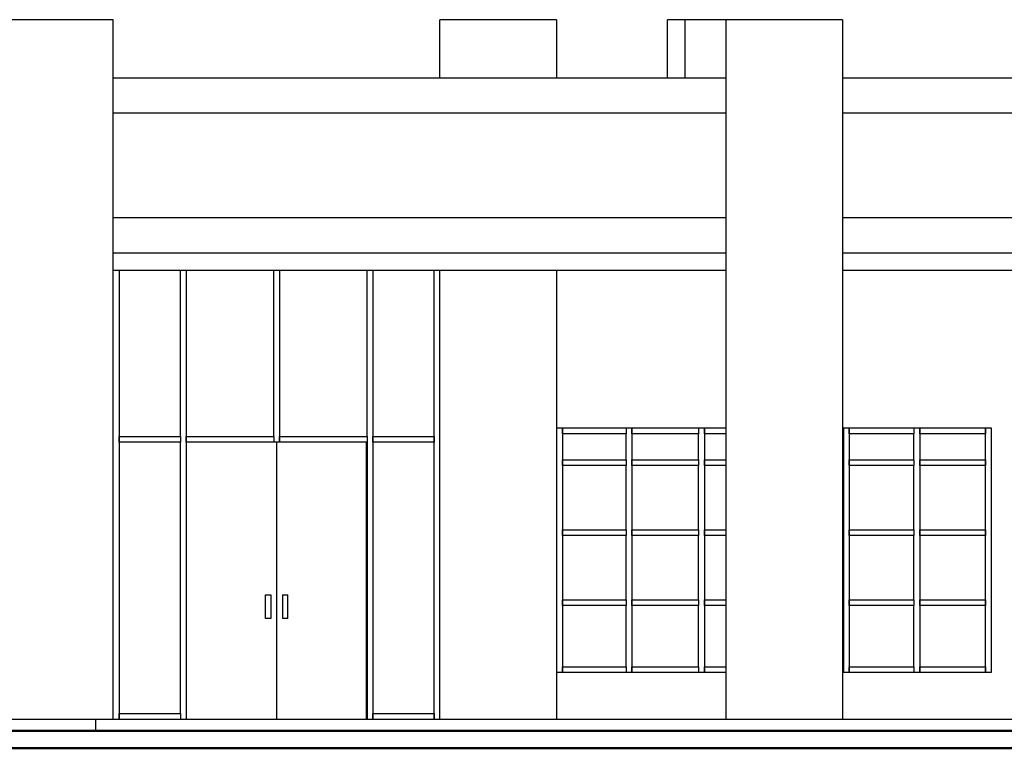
# Model space of a CAD drawing. Extents: x -1871179.9 to -1871093.9, y 2848219.4 to 2848260.8.
# Tile 7 of 12: x -1871135.3 to -1871126.9, y 2848221 to 2848227.2. Entities that reach past the tile are written whole.
import ezdxf

# ---------------------------------------------------------------- set-up
doc = ezdxf.new("R2010")
doc.units = 0
doc.header["$MEASUREMENT"] = 0
doc.layers.get('0').update_dxf_attribs({"linetype": 'CONTINUOUS'})

# ---------------------------------------------------------------- blocks, each defined once
blk = doc.blocks.new('A$C59DE6BCA')
at = {"color": 0}
for p, q in [((-27350, 0), (-28950, 0)), ((-27350, -6000), (-27350, 0)), ((-24550, -500), (-24550, 0)), ((-23550, 0), (-24550, 0)), ((-23550, 0), (-23550, -500)), ((-22600, -500), (-22600, 0)), ((-21100, 0), (-22600, 0)), ((-22450, 0), (-22450, -500)), ((-22100, 0), (-22100, -6000)), ((-21100, 0), (-21100, -6000)), ((-27350, -500), (-22100, -500)), ((-21100, -500), (-16100, -500)), ((-27350, -800), (-22100, -800)), ((-21100, -800), (-16100, -800)), ((-22100, -1700), (-27350, -1700)), ((-16100, -1700), (-21100, -1700)), ((-27350, -2000), (-22100, -2000)), ((-21100, -2000), (-16100, -2000)), ((-22100, -2150), (-27350, -2150)), ((-27300, -2150), (-27300, -3575)), ((-26775, -3575), (-26775, -2150)), ((-26725, -2150), (-26725, -3575)), ((-25975, -3575), (-25975, -2150)), ((-25925, -2150), (-25925, -3575)), ((-25175, -3575), (-25175, -2150)), ((-25125, -2150), (-25125, -3575)), ((-24600, -3575), (-24600, -2150)), ((-24550, -6000), (-24550, -2150)), ((-23550, -2150), (-23550, -6000)), ((-16100, -2150), (-21100, -2150)), ((-23550, -3501.4), (-22100, -3501.4)), ((-23500, -3551.4), (-23500, -3501.4)), ((-23500, -3501.4), (-23500, -3551.4)), ((-22954.2, -3501.4), (-22954.2, -3551.4)), ((-22954.2, -3501.4), (-22954.2, -3551.4)), ((-22904.2, -3551.4), (-22904.2, -3501.4)), ((-22904.2, -3501.4), (-22904.2, -3551.4)), ((-22333.3, -3501.4), (-22333.3, -3551.4)), ((-22333.3, -3501.4), (-22333.3, -3551.4)), ((-22283.3, -3551.4), (-22283.3, -3501.4)), ((-22283.3, -3501.4), (-22283.3, -3551.4)), ((-21100, -3501.4), (-19825, -3501.4)), ((-21091.7, -3501.4), (-21091.7, -3800)), ((-21041.7, -3551.4), (-21041.7, -3501.4)), ((-21041.7, -3501.4), (-21041.7, -3551.4)), ((-20487.5, -3501.4), (-20487.5, -3551.4)), ((-20487.5, -3501.4), (-20487.5, -3551.4)), ((-20437.5, -3551.4), (-20437.5, -3501.4)), ((-20437.5, -3501.4), (-20437.5, -3551.4)), ((-19875, -3501.4), (-19875, -3551.4)), ((-19875, -3551.4), (-19875, -3501.4)), ((-19825, -3501.4), (-19825, -5600)), ((-27300, -3575), (-27300, -3600)), ((-27300, -3575), (-26775, -3575)), ((-27300, -3625), (-27300, -3575)), ((-27300, -3600), (-27300, -3625)), ((-26775, -3625), (-27300, -3625)), ((-27300, -3625), (-27300, -5950)), ((-26775, -3575), (-26775, -3625)), ((-26775, -3575), (-26775, -3600)), ((-26775, -3600), (-26775, -3625)), ((-26775, -5950), (-26775, -3625)), ((-26725, -3575), (-26725, -3600)), ((-26725, -3575), (-25975, -3575)), ((-26725, -3625), (-26725, -3575)), ((-26725, -3600), (-26725, -3625)), ((-25951.6, -3625), (-26725, -3625)), ((-26725, -3625), (-26725, -6000)), ((-25975, -3575), (-25975, -3625)), ((-25975, -3575), (-25975, -3625)), ((-25951.6, -3625), (-25951.6, -6000)), ((-25178.2, -3625), (-25951.6, -3625)), ((-25925, -3575), (-25175, -3575)), ((-25925, -3625), (-25925, -3575)), ((-25925, -3575), (-25925, -3625)), ((-25178.2, -6000), (-25178.2, -3625)), ((-25175, -3625), (-25178.2, -3625)), ((-25175, -3575), (-25175, -3625)), ((-25175, -3575), (-25175, -3600)), ((-25175, -3600), (-25175, -6000)), ((-25125, -3575), (-24600, -3575)), ((-25125, -3625), (-25125, -3575)), ((-25125, -3575), (-25125, -3600)), ((-25125, -3600), (-25125, -3625)), ((-24600, -3625), (-25125, -3625)), ((-25125, -3625), (-25125, -5950)), ((-24600, -3600), (-24600, -3575)), ((-24600, -3575), (-24600, -3625)), ((-24600, -3625), (-24600, -3600)), ((-24600, -5950), (-24600, -3625)), ((-22954.2, -3551.4), (-23500, -3551.4)), ((-23500, -3551.4), (-23500, -3775)), ((-22954.2, -3775), (-22954.2, -3551.4)), ((-22333.3, -3551.4), (-22904.2, -3551.4)), ((-22904.2, -3551.4), (-22904.2, -3775)), ((-22333.3, -3775), (-22333.3, -3551.4)), ((-22100, -3551.4), (-22283.3, -3551.4)), ((-22283.3, -3551.4), (-22283.3, -3775)), ((-20487.5, -3551.4), (-21041.7, -3551.4)), ((-21041.7, -3551.4), (-21041.7, -3775)), ((-20487.5, -3775), (-20487.5, -3551.4)), ((-19875, -3551.4), (-20437.5, -3551.4)), ((-20437.5, -3551.4), (-20437.5, -3775)), ((-19875, -3775), (-19875, -3551.4)), ((-23500, -3775), (-23500, -3800)), ((-23500, -3775), (-22954.2, -3775)), ((-23500, -3825), (-23500, -3775)), ((-22954.2, -3775), (-22954.2, -3825)), ((-22954.2, -3775), (-22954.2, -3800)), ((-22904.2, -3775), (-22333.3, -3775)), ((-22904.2, -3825), (-22904.2, -3775)), ((-22904.2, -3775), (-22904.2, -3800)), ((-22333.3, -3775), (-22333.3, -3825)), ((-22333.3, -3775), (-22333.3, -3800)), ((-22283.3, -3775), (-22283.3, -3800)), ((-22283.3, -3775), (-22100, -3775)), ((-22283.3, -3825), (-22283.3, -3775)), ((-21041.7, -3775), (-20487.5, -3775)), ((-21041.7, -3825), (-21041.7, -3775)), ((-21041.7, -3775), (-21041.7, -3800)), ((-20487.5, -3775), (-20487.5, -3825)), ((-20487.5, -3775), (-20487.5, -3800)), ((-20437.5, -3775), (-19875, -3775)), ((-20437.5, -3825), (-20437.5, -3775)), ((-20437.5, -3775), (-20437.5, -3800)), ((-19875, -3775), (-19875, -3825)), ((-19875, -3800), (-19875, -3775)), ((-23500, -3800), (-23500, -3825)), ((-22954.2, -3825), (-23500, -3825)), ((-23500, -3825), (-23500, -4375)), ((-22954.2, -3800), (-22954.2, -3825)), ((-22954.2, -4375), (-22954.2, -3825)), ((-22904.2, -3800), (-22904.2, -3825)), ((-22333.3, -3825), (-22904.2, -3825)), ((-22904.2, -3825), (-22904.2, -4375)), ((-22333.3, -3800), (-22333.3, -3825)), ((-22333.3, -4375), (-22333.3, -3825)), ((-22283.3, -3800), (-22283.3, -3825)), ((-22100, -3825), (-22283.3, -3825)), ((-22283.3, -3825), (-22283.3, -4375)), ((-21091.7, -3800), (-21091.7, -4400)), ((-21041.7, -3800), (-21041.7, -3825)), ((-20487.5, -3825), (-21041.7, -3825)), ((-21041.7, -3825), (-21041.7, -4375)), ((-20487.5, -3800), (-20487.5, -3825)), ((-20487.5, -4375), (-20487.5, -3825)), ((-20437.5, -3800), (-20437.5, -3825)), ((-19875, -3825), (-20437.5, -3825)), ((-20437.5, -3825), (-20437.5, -4375)), ((-19875, -3825), (-19875, -3800)), ((-19875, -4375), (-19875, -3825)), ((-23500, -4375), (-23500, -4400)), ((-23500, -4375), (-22954.2, -4375)), ((-23500, -4425), (-23500, -4375)), ((-22954.2, -4375), (-22954.2, -4425)), ((-22954.2, -4375), (-22954.2, -4400)), ((-22904.2, -4375), (-22333.3, -4375)), ((-22904.2, -4425), (-22904.2, -4375)), ((-22904.2, -4375), (-22904.2, -4400)), ((-22333.3, -4375), (-22333.3, -4425)), ((-22333.3, -4375), (-22333.3, -4400)), ((-22283.3, -4375), (-22283.3, -4400)), ((-22283.3, -4375), (-22100, -4375)), ((-22283.3, -4425), (-22283.3, -4375)), ((-21041.7, -4375), (-20487.5, -4375)), ((-21041.7, -4425), (-21041.7, -4375)), ((-21041.7, -4375), (-21041.7, -4400)), ((-20487.5, -4375), (-20487.5, -4425)), ((-20487.5, -4375), (-20487.5, -4400)), ((-20437.5, -4375), (-19875, -4375)), ((-20437.5, -4425), (-20437.5, -4375)), ((-20437.5, -4375), (-20437.5, -4400)), ((-19875, -4400), (-19875, -4375)), ((-19875, -4375), (-19875, -4425)), ((-23500, -4400), (-23500, -4425)), ((-22954.2, -4425), (-23500, -4425)), ((-23500, -4425), (-23500, -4975)), ((-22954.2, -4400), (-22954.2, -4425)), ((-22954.2, -4975), (-22954.2, -4425)), ((-22904.2, -4400), (-22904.2, -4425)), ((-22333.3, -4425), (-22904.2, -4425)), ((-22904.2, -4425), (-22904.2, -4975)), ((-22333.3, -4400), (-22333.3, -4425)), ((-22333.3, -4975), (-22333.3, -4425)), ((-22283.3, -4400), (-22283.3, -4425)), ((-22100, -4425), (-22283.3, -4425)), ((-22283.3, -4425), (-22283.3, -4975)), ((-21091.7, -4400), (-21091.7, -5000)), ((-21041.7, -4400), (-21041.7, -4425)), ((-20487.5, -4425), (-21041.7, -4425)), ((-21041.7, -4425), (-21041.7, -4975)), ((-20487.5, -4400), (-20487.5, -4425)), ((-20487.5, -4975), (-20487.5, -4425)), ((-20437.5, -4400), (-20437.5, -4425)), ((-19875, -4425), (-20437.5, -4425)), ((-20437.5, -4425), (-20437.5, -4975)), ((-19875, -4425), (-19875, -4400)), ((-19875, -4975), (-19875, -4425)), ((-26045.3, -4933.2), (-26000.8, -4933.2)), ((-26045.3, -5136.4), (-26045.3, -4933.2)), ((-26000.8, -4933.2), (-26000.8, -5136.4)), ((-25899.2, -4933.2), (-25854.8, -4933.2)), ((-25899.2, -4933.2), (-25899.2, -5136.4)), ((-25854.8, -5136.4), (-25854.8, -4933.2)), ((-23500, -4975), (-23500, -5000)), ((-23500, -4975), (-22954.2, -4975)), ((-23500, -5025), (-23500, -4975)), ((-22954.2, -4975), (-22954.2, -5025)), ((-22954.2, -4975), (-22954.2, -5000)), ((-22904.2, -4975), (-22333.3, -4975)), ((-22904.2, -5025), (-22904.2, -4975)), ((-22904.2, -4975), (-22904.2, -5000)), ((-22333.3, -4975), (-22333.3, -5025)), ((-22333.3, -4975), (-22333.3, -5000)), ((-22283.3, -4975), (-22283.3, -5000)), ((-22283.3, -4975), (-22100, -4975)), ((-22283.3, -5025), (-22283.3, -4975)), ((-21041.7, -4975), (-20487.5, -4975)), ((-21041.7, -5025), (-21041.7, -4975)), ((-21041.7, -4975), (-21041.7, -5000)), ((-20487.5, -4975), (-20487.5, -5025)), ((-20487.5, -4975), (-20487.5, -5000)), ((-20437.5, -4975), (-19875, -4975)), ((-20437.5, -5025), (-20437.5, -4975)), ((-20437.5, -4975), (-20437.5, -5000)), ((-19875, -5000), (-19875, -4975)), ((-19875, -4975), (-19875, -5025)), ((-23500, -5000), (-23500, -5025)), ((-22954.2, -5025), (-23500, -5025)), ((-23500, -5025), (-23500, -5550)), ((-22954.2, -5000), (-22954.2, -5025)), ((-22954.2, -5550), (-22954.2, -5025)), ((-22904.2, -5000), (-22904.2, -5025)), ((-22333.3, -5025), (-22904.2, -5025)), ((-22904.2, -5025), (-22904.2, -5550)), ((-22333.3, -5000), (-22333.3, -5025)), ((-22333.3, -5550), (-22333.3, -5025)), ((-22283.3, -5000), (-22283.3, -5025)), ((-22100, -5025), (-22283.3, -5025)), ((-22283.3, -5025), (-22283.3, -5550)), ((-21091.7, -5000), (-21091.7, -5600)), ((-21041.7, -5000), (-21041.7, -5025)), ((-20487.5, -5025), (-21041.7, -5025)), ((-21041.7, -5025), (-21041.7, -5550)), ((-20487.5, -5000), (-20487.5, -5025)), ((-20487.5, -5550), (-20487.5, -5025)), ((-20437.5, -5000), (-20437.5, -5025)), ((-19875, -5025), (-20437.5, -5025)), ((-20437.5, -5025), (-20437.5, -5550)), ((-19875, -5025), (-19875, -5000)), ((-19875, -5550), (-19875, -5025)), ((-26000.8, -5136.4), (-26045.3, -5136.4)), ((-25854.8, -5136.4), (-25899.2, -5136.4)), ((-23500, -5550), (-23500, -5600)), ((-23500, -5550), (-22954.2, -5550)), ((-23500, -5600), (-23500, -5550)), ((-22954.2, -5550), (-22954.2, -5600)), ((-22954.2, -5550), (-22954.2, -5600)), ((-22904.2, -5550), (-22333.3, -5550)), ((-22904.2, -5600), (-22904.2, -5550)), ((-22904.2, -5550), (-22904.2, -5600)), ((-22333.3, -5550), (-22333.3, -5600)), ((-22333.3, -5550), (-22333.3, -5600)), ((-22283.3, -5550), (-22283.3, -5600)), ((-22283.3, -5550), (-22100, -5550)), ((-22283.3, -5600), (-22283.3, -5550)), ((-21041.7, -5550), (-20487.5, -5550)), ((-21041.7, -5600), (-21041.7, -5550)), ((-21041.7, -5550), (-21041.7, -5600)), ((-20487.5, -5550), (-20487.5, -5600)), ((-20487.5, -5550), (-20487.5, -5600)), ((-20437.5, -5550), (-19875, -5550)), ((-20437.5, -5600), (-20437.5, -5550)), ((-20437.5, -5550), (-20437.5, -5600)), ((-19875, -5550), (-19875, -5600)), ((-19875, -5600), (-19875, -5550)), ((-22100, -5600), (-23550, -5600)), ((-19825, -5600), (-21100, -5600)), ((-27300, -5950), (-27300, -6000)), ((-27300, -5950), (-26775, -5950)), ((-27300, -6000), (-27300, -5950)), ((-26775, -5950), (-26775, -6000)), ((-26775, -5950), (-26775, -6000)), ((-25125, -5950), (-24600, -5950)), ((-25125, -6000), (-25125, -5950)), ((-25125, -5950), (-25125, -6000)), ((-24600, -5950), (-24600, -6000)), ((-24600, -6000), (-24600, -5950)), ((-28350, -6000), (-27350, -6000)), ((-27500, -6100), (-27500, -6000)), ((-27350, -6000), (-22100, -6000)), ((-27350, -6000), (-22100, -6000)), ((-22100, -6000), (-21100, -6000)), ((-21100, -6000), (-16100, -6000)), ((-21100, -6000), (-16100, -6000))]:
    blk.add_line(p, q, dxfattribs=at)
at = {"color": 0, "lineweight": 50}
for p, q in [((10063.4, -6100), (-72715.4, -6100)), ((-72715.4, -6250), (10063.4, -6250))]:
    blk.add_line(p, q, dxfattribs=at)

msp = doc.modelspace()

# ---------------------------------------------------------------- block references
at = {"color": 252, "lineweight": -3, "xscale": 0.001, "yscale": 0.001, "zscale": 0.001}
msp.add_blockref('A$C59DE6BCA', (-1871107.1644, 2848227.2245), dxfattribs=at)

doc.saveas('drawing.dxf')
